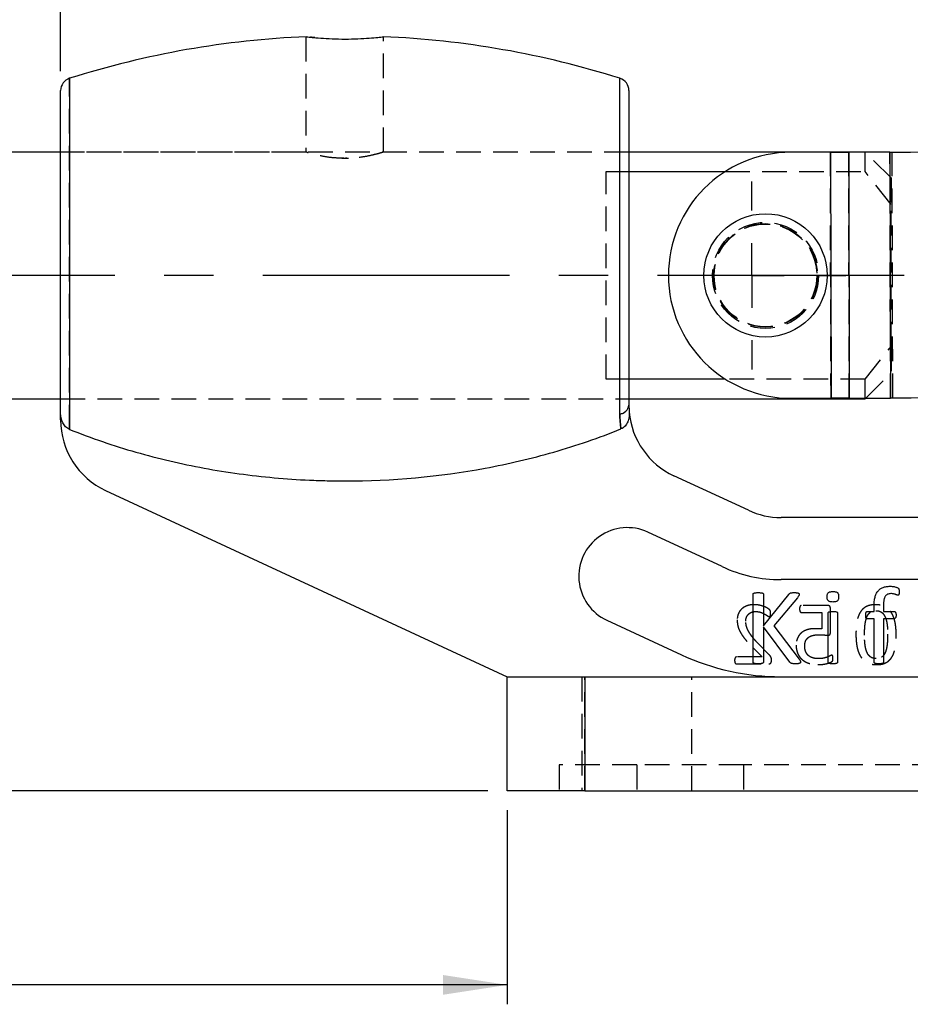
# Model space of a CAD drawing. Extents: x 56 to 617, y 36 to 436.
# Tile 14 of 31: x 180 to 249, y 305 to 381. Entities that reach past the tile are written whole.
import ezdxf

# ---------------------------------------------------------------- set-up
doc = ezdxf.new("R2010")
doc.units = 0
doc.header["$LTSCALE"] = 1.5
doc.linetypes.add('CENTERX2', pattern=[20.32, 12.7, -2.54, 2.54, -2.54])
doc.linetypes.add('HIDDEN', pattern=[1.905, 1.27, -0.635])
doc.layers.get('0').update_dxf_attribs({"linetype": 'CONTINUOUS'})
doc.layers.add('FORMATO', color=179, linetype='CONTINUOUS')
doc.styles.add('SLDTEXTSTYLE0', font='TXT', dxfattribs={"width": 0.75})
doc.dimstyles.new('SLDDIMSTYLE0', dxfattribs={"dimtxt": 5.25, "dimasz": 4.953, "dimexe": 0, "dimexo": 0.0625, "dimgap": 1.3125, "dimtad": 1, "dimdec": 0, "dimrnd": 1e-09, "dimzin": 12, "dimtxsty": 'SLDTEXTSTYLE0', "dimsah": 1, "dimcen": 0.09, "dimazin": 3, "dimtfac": 1, "dimtofl": 0, "dimtmove": 0, "dimatfit": 3, "dimtolj": 1, "dimtzin": 12})
doc.dimstyles.new('SLDDIMSTYLE1', dxfattribs={"dimtxt": 5.25, "dimasz": 4.953, "dimexe": 0, "dimexo": 0.0625, "dimgap": 1.3125, "dimtad": 1, "dimdec": 0, "dimrnd": 1e-09, "dimzin": 12, "dimtxsty": 'SLDTEXTSTYLE0', "dimsah": 1, "dimcen": 0.09, "dimazin": 3, "dimtfac": 1, "dimtdec": 0, "dimtofl": 0, "dimtmove": 0, "dimatfit": 3, "dimtolj": 1, "dimtzin": 12})

# ---------------------------------------------------------------- blocks, each defined once
blk = doc.blocks.new('_D')
at = {"layer": 'FORMATO'}
for p, q in [((119.127, 370.969), (119.127, 430.288)), ((486.709, 406.06), (486.709, 430.288)), ((486.709, 428.788), (119.127, 428.788))]:
    blk.add_line(p, q, dxfattribs=at)
for points in [[(119.127, 428.788), (124.08, 428.026), (124.08, 429.55)], [(486.709, 428.788), (481.756, 429.55), (481.756, 428.026)]]:
    blk.add_solid(points, dxfattribs=at)
at = {"layer": 'FORMATO', "insert": (291.126, 435.555), "char_height": 5.25, "attachment_point": 1, "style": 'SLDTEXTSTYLE0'}
blk.add_mtext('368', dxfattribs=at)
blk = doc.blocks.new('_D_1')
at = {"layer": 'FORMATO'}
for p, q in [((119.127, 350.919), (119.127, 304.644)), ((217.477, 319.644), (217.477, 304.644)), ((217.477, 306.144), (119.127, 306.144))]:
    blk.add_line(p, q, dxfattribs=at)
for points in [[(119.127, 306.144), (124.08, 305.382), (124.08, 306.906)], [(217.477, 306.144), (212.524, 306.906), (212.524, 305.382)]]:
    blk.add_solid(points, dxfattribs=at)
at = {"layer": 'FORMATO', "insert": (155.788, 312.911), "char_height": 5.25, "attachment_point": 1, "style": 'SLDTEXTSTYLE0'}
blk.add_mtext('98', dxfattribs=at)
blk = doc.blocks.new('_D_2')
at = {"layer": 'FORMATO'}
for p, q in [((115.627, 360.944), (74.183, 360.944)), ((75.683, 321.144), (75.683, 360.944)), ((215.977, 321.144), (74.183, 321.144))]:
    blk.add_line(p, q, dxfattribs=at)
for points in [[(75.683, 360.944), (74.921, 355.991), (76.445, 355.991)], [(75.683, 321.144), (76.445, 326.097), (74.921, 326.097)]]:
    blk.add_solid(points, dxfattribs=at)
at = {"layer": 'FORMATO', "insert": (68.916, 336.462), "char_height": 5.25, "attachment_point": 1, "rotation": 90, "style": 'SLDTEXTSTYLE0'}
blk.add_mtext('40', dxfattribs=at)
blk = doc.blocks.new('_D_3')
at = {"layer": 'FORMATO'}
for p, q in [((119.127, 370.969), (119.127, 392.414)), ((182.977, 376.715), (182.977, 392.414)), ((182.977, 390.914), (119.127, 390.914))]:
    blk.add_line(p, q, dxfattribs=at)
for points in [[(119.127, 390.914), (124.08, 390.152), (124.08, 391.676)], [(182.977, 390.914), (178.024, 391.676), (178.024, 390.152)]]:
    blk.add_solid(points, dxfattribs=at)
at = {"layer": 'FORMATO', "insert": (147.68, 397.681), "char_height": 5.25, "attachment_point": 1, "style": 'SLDTEXTSTYLE0'}
blk.add_mtext('64', dxfattribs=at)
blk = doc.blocks.new('SW_CENTERMARKSYMBOL_0')
at = {"layer": 'FORMATO', "color": 0}
for p, q in [((0, 5), (0, 7.2625)), ((0, 0), (0, 2.5)), ((-5, 0), (-7.2625, 0)), ((0, 0), (-2.5, 0)), ((0, 0), (0, -2.5)), ((0, 0), (2.5, 0)), ((5, 0), (7.2625, 0)), ((0, -5), (0, -7.2625))]:
    blk.add_line(p, q, dxfattribs=at)

msp = doc.modelspace()

# ---------------------------------------------------------------- linework, layer by layer
at = {"color": 7, "linetype": 'HIDDEN'}
for p, q in [((201.9271, 379.3768), (201.9271, 370.4583)), ((207.9271, 370.4607), (207.9271, 379.3775)), ((183.676, 349.0466), (183.676, 376.1684)), ((226.8771, 370.4687), (182.9771, 370.4687)), ((201.9607, 370.4687), (182.9771, 370.4687)), ((226.8771, 370.4687), (207.9012, 370.4687)), ((242.4875, 351.4569), (242.4379, 370.4568)), ((243.9017, 351.4606), (243.8521, 370.4605)), ((245.1267, 368.9564), (245.1267, 370.4638)), ((247.1267, 368.4687), (245.1316, 370.4639)), ((247.0889, 351.4689), (247.0393, 370.4688)), ((247.2605, 351.4693), (247.2109, 370.4693)), ((204.6936, 369.9964), (205.209, 369.9985)), ((225.1267, 368.9564), (226.8771, 368.9564)), ((225.1267, 352.931), (225.1267, 368.9564)), ((234.3149, 368.9564), (245.1267, 368.9564)), ((247.1267, 366.4303), (245.1267, 368.9564)), ((247.1267, 368.4687), (247.1267, 366.4303)), ((247.1267, 355.4571), (247.1267, 366.4303)), ((245.1267, 352.931), (247.1267, 355.4571)), ((247.1267, 355.4571), (247.1267, 353.4187)), ((226.8771, 352.931), (225.1267, 352.931)), ((245.1267, 352.931), (234.3313, 352.931)), ((245.1267, 351.4638), (245.1267, 352.931)), ((245.1719, 351.4639), (247.1267, 353.4187)), ((182.9771, 351.4187), (226.8771, 351.4187)), ((182.9771, 351.4187), (226.8771, 351.4187)), ((242.2288, 335.4437), (240.1939, 335.4437)), ((240.1846, 334.9143), (241.7801, 334.9143)), ((241.7801, 334.9143), (241.7801, 333.6321)), ((242.4418, 333.3726), (242.4418, 335.2162)), ((237.7462, 331.6055), (236.8538, 332.5154)), ((236.4361, 332.2073), (237.1609, 331.4731)), ((235.1767, 330.9437), (237.6883, 330.9437)), ((237.1609, 331.4731), (235.1808, 331.4731)), ((223.2271, 329.9437), (223.2271, 321.1437)), ((223.4771, 321.1437), (223.4771, 329.9437)), ((231.7271, 321.1437), (231.7271, 329.9437)), ((227.4771, 323.1437), (221.4771, 323.1437)), ((221.4771, 323.1437), (221.4771, 321.1437)), ((227.4771, 323.1437), (227.4771, 321.1437)), ((235.7271, 323.1437), (227.4771, 323.1437)), ((235.7271, 323.1437), (235.7271, 321.1437)), ((279.2271, 323.1437), (235.7271, 323.1437))]:
    msp.add_line(p, q, dxfattribs=at)
at = {"color": 8, "linetype": 'CONTINUOUS'}
for p, q in [((183.676, 376.1684), (183.676, 349.0466)), ((226.1782, 350.2401), (226.1782, 376.1684))]:
    msp.add_line(p, q, dxfattribs=at)
at = {"color": 7, "linetype": 'CONTINUOUS'}
for p, q in [((182.9771, 350.2941), (182.9771, 375.2148)), ((226.8771, 375.2148), (226.8771, 350.9105)), ((182.9771, 370.4687), (120.1267, 370.4687)), ((245.1267, 370.4687), (226.8771, 370.4687)), ((242.4379, 370.4568), (239.4019, 370.4489)), ((242.4379, 370.4568), (242.4875, 351.4569)), ((247.0393, 370.4688), (243.8521, 370.4605)), ((243.8521, 370.4605), (243.9017, 351.4606)), ((245.1316, 370.4639), (245.1267, 370.4687)), ((245.1267, 370.4638), (245.1267, 370.4687)), ((247.0393, 370.4688), (247.0889, 351.4689)), ((226.8771, 368.9564), (234.3149, 368.9564)), ((234.3313, 352.931), (226.8771, 352.931)), ((120.1267, 351.4187), (182.9771, 351.4187)), ((226.8771, 351.4187), (245.1267, 351.4187)), ((239.4515, 351.449), (242.4875, 351.4569)), ((243.9017, 351.4606), (247.0889, 351.4689)), ((245.1267, 351.4187), (245.1719, 351.4639)), ((245.1267, 351.4187), (245.1267, 351.4638)), ((182.9771, 349.775), (182.9771, 350.2941)), ((236.103, 342.8006), (230.3528, 345.4674)), ((186.4527, 344.3318), (217.4771, 329.9437)), ((282.8335, 342.2437), (238.6274, 342.2437)), ((234.0836, 338.4461), (228.3333, 341.1129)), ((282.8335, 337.4437), (238.6274, 337.4437)), ((236.4621, 331.0789), (236.4621, 336.3085)), ((237.2709, 336.3085), (237.2709, 333.8871)), ((237.2709, 333.8871), (239.2247, 336.3085)), ((239.8946, 336.0482), (238.0646, 333.8871)), ((245.8121, 334.9878), (245.8121, 335.3897)), ((246.54, 335.42), (246.54, 334.9878)), ((242.2695, 331.0739), (242.2695, 334.8577)), ((242.9974, 334.8577), (242.9974, 331.0739)), ((245.2952, 334.9878), (245.8121, 334.9878)), ((246.54, 334.9878), (247.3741, 334.9878)), ((225.1778, 334.309), (230.9281, 331.6422)), ((238.0646, 333.8871), (240.0348, 331.3014)), ((245.8121, 334.4217), (245.2952, 334.4217)), ((245.8121, 331.0752), (245.8121, 334.4217)), ((247.3741, 334.4217), (246.54, 334.4217)), ((246.54, 334.4217), (246.54, 331.0752)), ((239.3018, 331.0789), (237.2709, 333.8037)), ((237.2709, 333.8037), (237.2709, 331.0789)), ((217.4771, 321.1437), (217.4771, 329.9437)), ((217.4771, 329.9437), (223.4771, 329.9437)), ((223.4771, 329.9437), (223.4771, 321.1437)), ((223.4771, 329.9437), (291.4771, 329.9437)), ((223.4771, 321.1437), (217.4771, 321.1437)), ((223.4771, 321.1437), (291.4771, 321.1437))]:
    msp.add_line(p, q, dxfattribs=at)
at = {"color": 7, "linetype": 'CONTINUOUS', "flags": 128}
for points in [[(242.4379, 370.4568), (242.634, 370.4573), (242.8281, 370.4578), (243.0185, 370.4583), (243.2033, 370.4588), (243.3807, 370.4593), (243.5491, 370.4597), (243.7067, 370.4601), (243.8521, 370.4605)], [(247.0393, 370.4688), (247.5301, 370.4701), (248.0622, 370.4715), (248.6303, 370.473), (249.2292, 370.4745), (249.8529, 370.4762), (250.4954, 370.4779), (251.1507, 370.4796), (251.8123, 370.4813)], [(243.9017, 351.4606), (243.7563, 351.4602), (243.5986, 351.4598), (243.4303, 351.4594), (243.2529, 351.4589), (243.0681, 351.4584), (242.8777, 351.4579), (242.6835, 351.4574), (242.4875, 351.4569)], [(251.8618, 351.4814), (251.2002, 351.4796), (250.545, 351.4779), (249.9024, 351.4762), (249.2787, 351.4746), (248.6799, 351.4731), (248.1118, 351.4716), (247.5797, 351.4702), (247.0889, 351.4689)]]:
    msp.add_lwpolyline(points, dxfattribs=at)
at = {"color": 7, "linetype": 'CONTINUOUS'}
msp.add_circle((237.4267, 360.9437), 4.7625, dxfattribs=at)
at = {"color": 7, "linetype": 'HIDDEN'}
for radius in [4.1, 4, 3.9687]:
    msp.add_circle((237.4267, 360.9437), radius, dxfattribs=at)
at = {"color": 7, "linetype": 'CONTINUOUS'}
for centre, radius, start, end in [((204.9271, 308.8648), 70.5789, 92.413722, 107.523498), ((204.9271, 308.8648), 70.5789, 72.476502, 87.581307), ((183.9771, 375.2148), 1, 107.523498, 180), ((225.8771, 375.2148), 1, 0, 72.476502), ((239.4267, 360.9489), 9.5, 90.149521, 270.149521), ((226.101, 351.0201), 0.7838, 275.653463, 351.963233), ((232.8771, 350.9105), 6, 184.960616, 245.119633), ((188.9771, 349.775), 6, 180, 245.119633), ((238.6274, 348.2437), 6, 245.119633, 270), ((226.7556, 337.7109), 3.75, 65.119633, 245.119633), ((238.6274, 348.2437), 10.8, 245.119633, 270), ((238.6274, 348.2437), 18.3, 245.119633, 270)]:
    msp.add_arc(centre, radius, start, end, dxfattribs=at)
at = {"color": 7, "linetype": 'HIDDEN'}
msp.add_arc((226.101, 351.0201), 0.7838, 275.653463, 351.963233, dxfattribs=at)
at = {"color": 7, "linetype": 'CONTINUOUS'}
for points, knots in [([(201.9541, 379.3767), (201.9456, 379.3777), (201.8946, 379.3838), (202.1314, 379.3552), (202.658, 379.2997), (203.4696, 379.2362), (204.4395, 379.1967), (205.4649, 379.1979), (206.4241, 379.2387), (207.2258, 379.3025), (207.74, 379.3572), (207.9665, 379.3846), (207.9129, 379.3783), (207.9062, 379.3775)], [0, 0, 0, 0, 0.0213187, 0.12783377, 0.23450097, 0.34185056, 0.44936204, 0.55624731, 0.66269723, 0.76958075, 0.87708901, 0.984443, 1, 1, 1, 1]), ([(183.676, 349.0466), (183.4393, 349.1423), (183.2584, 349.3391), (183.0296, 349.788), (182.9771, 350.0404), (182.9771, 350.2941)], [0, 0, 0, 0, 0.5, 0.5, 1, 1, 1, 1]), ([(226.8996, 350.3917), (226.9108, 350.2618), (226.9084, 350.1327), (226.8732, 349.8763), (226.8399, 349.7491), (226.7383, 349.5117), (226.6688, 349.3989), (226.4929, 349.2089), (226.3857, 349.1308), (226.264, 349.0814)], [0, 0, 0, 0, 0.25, 0.25, 0.5, 0.5, 0.75, 0.75, 1, 1, 1, 1]), ([(183.676, 349.0466), (185.3553, 348.3681), (187.0636, 347.7875), (190.5305, 346.796), (192.2892, 346.3855), (195.8547, 345.7272), (197.6658, 345.4795), (200.3837, 345.2331), (201.2911, 345.1717), (202.6542, 345.1102), (203.109, 345.0948), (203.7916, 345.0794), (204.0192, 345.0756), (204.4747, 345.0705), (204.7013, 345.0692), (208.5966, 345.0694), (212.2103, 345.3975), (217.5519, 346.3828), (219.3192, 346.7941), (222.8248, 347.7978), (224.5677, 348.3922), (226.264, 349.0814)], [0, 0, 0, 0, 0.125, 0.125, 0.25, 0.25, 0.375, 0.375, 0.4375, 0.4375, 0.46875, 0.46875, 0.484375, 0.484375, 0.5, 0.5, 0.75, 0.75, 0.875, 0.875, 1, 1, 1, 1]), ([(245.8121, 335.3897), (245.8131, 335.455), (245.815, 335.5812), (245.8291, 335.7635), (245.8509, 335.9317), (245.8836, 336.0856), (245.9265, 336.2258), (245.9795, 336.3523), (246.0413, 336.4668), (246.1154, 336.5667), (246.1979, 336.6557), (246.2922, 336.7301), (246.3959, 336.7928), (246.5093, 336.8434), (246.6331, 336.8827), (246.7674, 336.9099), (246.912, 336.9266), (247.0118, 336.9282), (247.0633, 336.929)], [0, 0, 0, 0, 0.0857008, 0.165525, 0.2397075, 0.3081136, 0.3717514, 0.4317009, 0.4878562, 0.542026, 0.5944212, 0.6467318, 0.699057, 0.7529895, 0.8092751, 0.8691125, 0.9325314, 1, 1, 1, 1]), ([(247.0633, 336.929), (247.1131, 336.9282), (247.2115, 336.9265), (247.3513, 336.903), (247.4733, 336.8781), (247.5682, 336.8474), (247.6344, 336.8195), (247.6777, 336.7911), (247.7045, 336.7592), (247.7248, 336.7234), (247.7402, 336.6794), (247.7478, 336.6268), (247.7531, 336.5647), (247.7532, 336.52), (247.7533, 336.4955)], [0, 0, 0, 0, 0.1572104, 0.3106333, 0.4469262, 0.5504783, 0.6249484, 0.6736927, 0.7123862, 0.7553128, 0.8033062, 0.8586708, 0.9227849, 1, 1, 1, 1]), ([(236.4621, 336.3085), (236.4632, 336.3192), (236.4652, 336.3402), (236.4799, 336.3705), (236.5088, 336.3938), (236.5513, 336.4095), (236.6069, 336.4228), (236.6788, 336.4337), (236.7669, 336.4431), (236.8315, 336.4435), (236.8665, 336.4437)], [0, 0, 0, 0, 0.069055, 0.1361429, 0.2115821, 0.3032686, 0.4269725, 0.5816731, 0.773551, 1, 1, 1, 1]), ([(236.8665, 336.4437), (236.9024, 336.4436), (236.9675, 336.4433), (237.0559, 336.4335), (237.1271, 336.4232), (237.1823, 336.4088), (237.2252, 336.3946), (237.2531, 336.37), (237.2678, 336.3402), (237.2699, 336.3192), (237.2709, 336.3085)], [0, 0, 0, 0, 0.231771, 0.4208279, 0.5754408, 0.6964318, 0.7905861, 0.8639343, 0.9309841, 1, 1, 1, 1]), ([(239.2247, 336.3085), (239.2336, 336.3207), (239.2506, 336.3443), (239.284, 336.3731), (239.3228, 336.3964), (239.3696, 336.4137), (239.4246, 336.4279), (239.4917, 336.4358), (239.5738, 336.4426), (239.6346, 336.4433), (239.6683, 336.4437)], [0, 0, 0, 0, 0.0930697, 0.1801088, 0.2715495, 0.3725057, 0.488512, 0.6230583, 0.7908421, 1, 1, 1, 1]), ([(239.6683, 336.4437), (239.7021, 336.4436), (239.7622, 336.4435), (239.8426, 336.4335), (239.9056, 336.4234), (239.9536, 336.4082), (239.9897, 336.3904), (240.0119, 336.3654), (240.0238, 336.3377), (240.0253, 336.3183), (240.026, 336.3085)], [0, 0, 0, 0, 0.2409317, 0.4287813, 0.5787737, 0.695882, 0.7888733, 0.8613807, 0.9301672, 1, 1, 1, 1]), ([(240.026, 336.3085), (240.0249, 336.2902), (240.0225, 336.2519), (239.9972, 336.1929), (239.9542, 336.1245), (239.9166, 336.0764), (239.8946, 336.0482)], [0, 0, 0, 0, 0.1841002, 0.3847019, 0.6385165, 1, 1, 1, 1]), ([(242.1886, 336.1164), (242.1897, 336.1527), (242.1917, 336.2195), (242.2087, 336.3112), (242.2379, 336.3851), (242.2827, 336.4423), (242.3456, 336.4815), (242.4259, 336.5064), (242.5249, 336.5229), (242.5975, 336.524), (242.6372, 336.5246)], [0, 0, 0, 0, 0.1523232, 0.2802837, 0.3896417, 0.4827042, 0.5798111, 0.6955582, 0.8336375, 1, 1, 1, 1]), ([(242.6372, 336.5246), (242.6765, 336.524), (242.7482, 336.5229), (242.8462, 336.5065), (242.9247, 336.4813), (242.9868, 336.4437), (243.0297, 336.3876), (243.0602, 336.3163), (243.0745, 336.2256), (243.077, 336.1598), (243.0783, 336.124)], [0, 0, 0, 0, 0.1674764, 0.3061983, 0.4222684, 0.5185864, 0.6107483, 0.7187127, 0.8468072, 1, 1, 1, 1]), ([(247.1163, 336.3628), (247.0672, 336.361), (246.9748, 336.3576), (246.8469, 336.3164), (246.7421, 336.2449), (246.675, 336.1621), (246.6343, 336.0826), (246.6078, 336.0133), (246.5852, 335.9365), (246.5676, 335.8511), (246.5553, 335.7569), (246.5471, 335.6531), (246.54, 335.5398), (246.54, 335.4609), (246.54, 335.42)], [0, 0, 0, 0, 0.1162007, 0.2181414, 0.313645, 0.4129376, 0.4669511, 0.5247765, 0.5882514, 0.6565636, 0.731089, 0.813225, 0.9031861, 1, 1, 1, 1]), ([(247.6547, 336.239), (247.6437, 336.2403), (247.618, 336.2433), (247.577, 336.2588), (247.5281, 336.28), (247.4683, 336.3008), (247.3986, 336.3247), (247.3163, 336.3443), (247.221, 336.3608), (247.1527, 336.3621), (247.1163, 336.3628)], [0, 0, 0, 0, 0.0597748, 0.1388168, 0.2346044, 0.3481738, 0.4796729, 0.6317812, 0.8043711, 1, 1, 1, 1]), ([(247.7533, 336.4955), (247.7528, 336.4719), (247.7519, 336.4292), (247.746, 336.3721), (247.7365, 336.3271), (247.7273, 336.2926), (247.7161, 336.2657), (247.6994, 336.2482), (247.6777, 336.2401), (247.6628, 336.2394), (247.6547, 336.239)], [0, 0, 0, 0, 0.233662, 0.4224612, 0.5672106, 0.6886393, 0.7763059, 0.8529682, 0.9203346, 1, 1, 1, 1]), ([(242.6296, 335.7158), (242.5904, 335.7163), (242.5186, 335.7173), (242.421, 335.7344), (242.3419, 335.7576), (242.2797, 335.7956), (242.2373, 335.8524), (242.2086, 335.9246), (242.1917, 336.0145), (242.1897, 336.0805), (242.1886, 336.1164)], [0, 0, 0, 0, 0.1673973, 0.3060538, 0.4214962, 0.5177687, 0.6112981, 0.718505, 0.8468795, 1, 1, 1, 1]), ([(243.0783, 336.124), (243.0772, 336.0877), (243.0752, 336.0209), (243.0582, 335.9291), (243.029, 335.8552), (242.9842, 335.7981), (242.9213, 335.7589), (242.841, 335.734), (242.7419, 335.7175), (242.6693, 335.7164), (242.6296, 335.7158)], [0, 0, 0, 0, 0.1523232, 0.2802837, 0.3896417, 0.4827042, 0.5798111, 0.6955582, 0.8336375, 1, 1, 1, 1]), ([(242.2695, 334.8577), (242.2702, 334.867), (242.2718, 334.886), (242.2835, 334.9137), (242.3073, 334.9383), (242.3447, 334.9563), (242.3945, 334.9712), (242.4592, 334.9803), (242.5394, 334.9865), (242.5984, 334.9874), (242.6309, 334.9878)], [0, 0, 0, 0, 0.06662967, 0.13519104, 0.20948859, 0.30480986, 0.42725776, 0.57920865, 0.76885665, 1, 1, 1, 1]), ([(242.6309, 334.9878), (242.6646, 334.9874), (242.725, 334.9866), (242.8064, 334.9802), (242.8704, 334.9717), (242.9191, 334.9558), (242.956, 334.938), (242.9803, 334.9135), (242.9956, 334.8866), (242.9968, 334.8671), (242.9974, 334.8577)], [0, 0, 0, 0, 0.2382497, 0.4264025, 0.5771554, 0.6929601, 0.7875298, 0.8633167, 0.9338956, 1, 1, 1, 1]), ([(245.165, 334.7022), (245.1658, 334.7262), (245.1672, 334.7705), (245.1703, 334.8318), (245.1827, 334.8815), (245.1957, 334.9222), (245.2141, 334.9529), (245.2375, 334.974), (245.2651, 334.9858), (245.285, 334.9872), (245.2952, 334.9878)], [0, 0, 0, 0, 0.2065532, 0.3809883, 0.5259392, 0.6450644, 0.7475602, 0.8296655, 0.9124073, 1, 1, 1, 1]), ([(245.2952, 334.4217), (245.285, 334.4222), (245.2648, 334.4234), (245.2373, 334.4369), (245.2149, 334.4589), (245.1953, 334.4887), (245.1826, 334.5288), (245.1724, 334.5779), (245.1666, 334.6368), (245.1656, 334.6795), (245.165, 334.7022)], [0, 0, 0, 0, 0.0891581, 0.1748978, 0.2609538, 0.3621744, 0.4834286, 0.6265761, 0.8008068, 1, 1, 1, 1]), ([(247.3741, 334.9878), (247.3844, 334.9872), (247.4039, 334.9861), (247.4309, 334.9737), (247.4541, 334.9527), (247.4735, 334.9221), (247.4898, 334.8819), (247.5023, 334.8318), (247.5095, 334.7707), (247.5102, 334.7263), (247.5106, 334.7022)], [0, 0, 0, 0, 0.087342, 0.1665407, 0.2484111, 0.3525726, 0.473963, 0.6193538, 0.7940379, 1, 1, 1, 1]), ([(247.5106, 334.7022), (247.51, 334.6795), (247.5088, 334.6368), (247.5041, 334.5776), (247.4907, 334.5284), (247.4715, 334.48), (247.4356, 334.4323), (247.3938, 334.4251), (247.3741, 334.4217)], [0, 0, 0, 0, 0.19878869, 0.37266557, 0.51721749, 0.64088041, 0.83121794, 1, 1, 1, 1]), ([(236.8665, 330.9437), (236.8316, 330.9442), (236.767, 330.9451), (236.6785, 330.9513), (236.6073, 330.9658), (236.5508, 330.9759), (236.5087, 330.9937), (236.4798, 331.0183), (236.4658, 331.0487), (236.4633, 331.0692), (236.4621, 331.0789)], [0, 0, 0, 0, 0.226555, 0.4182704, 0.5734997, 0.6966282, 0.789447, 0.8667252, 0.9362958, 1, 1, 1, 1]), ([(237.2709, 331.0789), (237.2697, 331.0691), (237.2672, 331.0486), (237.2532, 331.0188), (237.2254, 330.9929), (237.1828, 330.9766), (237.1267, 330.9654), (237.0562, 330.9515), (236.9673, 330.9449), (236.9023, 330.9442), (236.8665, 330.9437)], [0, 0, 0, 0, 0.0636678, 0.1331989, 0.2084329, 0.303691, 0.4240913, 0.5792322, 0.7681212, 1, 1, 1, 1]), ([(239.7619, 330.9437), (239.7168, 330.9446), (239.6353, 330.9462), (239.526, 330.9534), (239.4413, 330.9691), (239.3783, 330.9975), (239.3355, 331.037), (239.3129, 331.0652), (239.3018, 331.0789)], [0, 0, 0, 0, 0.2698939, 0.4874499, 0.6550981, 0.7836639, 0.8944326, 1, 1, 1, 1]), ([(240.1372, 331.0865), (240.1365, 331.0759), (240.135, 331.0548), (240.1232, 331.0245), (240.1002, 330.9965), (240.0608, 330.9795), (240.01, 330.9642), (239.9439, 330.9519), (239.8593, 330.9447), (239.7968, 330.9441), (239.7619, 330.9437)], [0, 0, 0, 0, 0.07177007, 0.14216862, 0.21698701, 0.31005008, 0.42635708, 0.57729132, 0.76335197, 1, 1, 1, 1]), ([(240.0348, 331.3014), (240.0458, 331.2845), (240.0653, 331.2543), (240.0922, 331.2135), (240.1089, 331.1798), (240.1243, 331.149), (240.134, 331.1187), (240.1362, 331.0963), (240.1372, 331.0865)], [0, 0, 0, 0, 0.2505113, 0.4486623, 0.608365, 0.7187607, 0.8782042, 1, 1, 1, 1]), ([(242.6309, 330.9437), (242.5985, 330.9445), (242.5395, 330.9459), (242.4589, 330.9488), (242.395, 330.9613), (242.3444, 330.9736), (242.3079, 330.9922), (242.2831, 331.0153), (242.2716, 331.0439), (242.2702, 331.0637), (242.2695, 331.0739)], [0, 0, 0, 0, 0.230397, 0.4192195, 0.5711811, 0.6923877, 0.7874011, 0.8593135, 0.9276535, 1, 1, 1, 1]), ([(242.9974, 331.0739), (242.9969, 331.0636), (242.9959, 331.0432), (242.9807, 331.0155), (242.9555, 330.9925), (242.9194, 330.974), (242.8699, 330.9608), (242.8067, 330.9489), (242.7249, 330.9458), (242.6646, 330.9445), (242.6309, 330.9437)], [0, 0, 0, 0, 0.0717766, 0.1421281, 0.2156024, 0.3098675, 0.4244183, 0.5751828, 0.762518, 1, 1, 1, 1]), ([(246.1761, 330.9437), (246.1441, 330.9445), (246.0855, 330.9459), (246.0057, 330.9486), (245.9423, 330.9616), (245.8919, 330.9733), (245.8555, 330.9931), (245.8284, 331.0147), (245.8153, 331.0441), (245.8132, 331.0645), (245.8121, 331.0752)], [0, 0, 0, 0, 0.2267197, 0.4149717, 0.5635401, 0.6843804, 0.7791068, 0.8551363, 0.9244987, 1, 1, 1, 1]), ([(246.54, 331.0752), (246.5396, 331.0644), (246.5387, 331.0437), (246.5234, 331.015), (246.4968, 330.993), (246.4602, 330.9734), (246.4094, 330.9614), (246.346, 330.9489), (246.2662, 330.9459), (246.2081, 330.9445), (246.1761, 330.9437)], [0, 0, 0, 0, 0.075022, 0.1456558, 0.2216186, 0.3162619, 0.4369963, 0.5883657, 0.7734791, 1, 1, 1, 1])]:
    msp.add_open_spline(points, degree=3, knots=knots, dxfattribs=at)
at = {"color": 7, "linetype": 'HIDDEN'}
for points, knots in [([(202.6031, 379.3086), (202.5537, 379.3129), (202.3979, 379.3267), (202.321, 379.3359), (202.2684, 379.3421)], [0, 0, 0, 0, 0.3167627, 1, 1, 1, 1]), ([(204.9271, 369.9839), (204.5994, 369.9946), (203.9443, 370.0161), (203.0635, 370.1648), (202.3824, 370.3294), (201.9737, 370.4539), (201.9645, 370.457), (201.9607, 370.4582)], [0, 0, 0, 0, 0.2074979, 0.4147388, 0.6285594, 0.8472, 1, 1, 1, 1]), ([(207.9012, 370.4607), (207.8917, 370.4576), (207.8704, 370.4506), (207.4654, 370.3283), (206.7931, 370.1649), (205.9065, 370.015), (205.2443, 369.994), (204.9271, 369.9839)], [0, 0, 0, 0, 0.1648472, 0.369223, 0.5806542, 0.7991414, 1, 1, 1, 1]), ([(236.5695, 335.5099), (236.5157, 335.5086), (236.4109, 335.506), (236.2589, 335.49), (236.1173, 335.4609), (235.9864, 335.4208), (235.8668, 335.3697), (235.7563, 335.3122), (235.6585, 335.2432), (235.5693, 335.1677), (235.4925, 335.0835), (235.4234, 334.9943), (235.3686, 334.8962), (235.3216, 334.7938), (235.2851, 334.686), (235.2611, 334.5739), (235.2446, 334.4588), (235.2428, 334.3808), (235.2418, 334.3415)], [0, 0, 0, 0, 0.080922, 0.157569, 0.2295428, 0.2979116, 0.3631843, 0.4248676, 0.4848281, 0.5429061, 0.6001265, 0.6560048, 0.712197, 0.768566, 0.825445, 0.8827921, 0.9408516, 1, 1, 1, 1]), ([(237.8227, 334.8574), (237.8224, 334.8743), (237.8218, 334.9053), (237.8206, 334.9486), (237.8151, 334.9852), (237.8082, 335.0173), (237.7972, 335.0453), (237.7846, 335.0742), (237.7601, 335.1033), (237.732, 335.1306), (237.6999, 335.156), (237.6663, 335.1795), (237.6264, 335.2079), (237.5578, 335.2493), (237.456, 335.3058), (237.312, 335.3659), (237.1477, 335.4221), (236.9666, 335.4697), (236.7724, 335.505), (236.6379, 335.5082), (236.5695, 335.5099)], [0, 0, 0, 0, 0.0328592, 0.0603806, 0.0840848, 0.1047388, 0.1240428, 0.1426351, 0.1655683, 0.1973354, 0.2188005, 0.2452219, 0.2770245, 0.3140516, 0.4010561, 0.503177, 0.6172452, 0.7385608, 0.8670804, 1, 1, 1, 1]), ([(240.1939, 335.4437), (240.1844, 335.443), (240.1653, 335.4414), (240.1388, 335.4272), (240.1133, 335.4083), (240.0943, 335.3785), (240.0763, 335.3427), (240.0682, 335.2964), (240.0599, 335.2424), (240.0596, 335.2032), (240.0595, 335.1821)], [0, 0, 0, 0, 0.0866906, 0.1747666, 0.2719884, 0.3768478, 0.4961948, 0.6395069, 0.8061538, 1, 1, 1, 1]), ([(242.4418, 335.2162), (242.4413, 335.2342), (242.4404, 335.2684), (242.4308, 335.3161), (242.4123, 335.3559), (242.3885, 335.3887), (242.3573, 335.4146), (242.3194, 335.4318), (242.2759, 335.4425), (242.2451, 335.4433), (242.2288, 335.4437)], [0, 0, 0, 0, 0.15087355, 0.28722918, 0.40517443, 0.5169846, 0.62602141, 0.74134093, 0.86358285, 1, 1, 1, 1]), ([(245.9256, 335.5099), (245.8572, 335.5083), (245.7254, 335.5054), (245.5363, 335.4759), (245.3638, 335.4288), (245.2076, 335.3624), (245.0681, 335.2763), (244.9416, 335.1743), (244.8322, 335.0519), (244.7362, 334.9128), (244.6546, 334.7562), (244.5858, 334.5828), (244.5286, 334.3926), (244.4867, 334.1854), (244.4538, 333.9623), (244.4301, 333.7236), (244.4172, 333.4689), (244.415, 333.294), (244.4139, 333.2041)], [0, 0, 0, 0, 0.0650011, 0.1253901, 0.1815653, 0.2347468, 0.2862672, 0.3370772, 0.3888528, 0.4418884, 0.4974863, 0.5564972, 0.6191639, 0.6861844, 0.7574703, 0.8336013, 0.9143894, 1, 1, 1, 1]), ([(247.5242, 333.1834), (247.5232, 333.2675), (247.5214, 333.4321), (247.5056, 333.6736), (247.4798, 333.9045), (247.4447, 334.1244), (247.3962, 334.3314), (247.3359, 334.5245), (247.2612, 334.702), (247.1744, 334.8647), (247.0736, 335.0119), (246.9551, 335.1396), (246.824, 335.2519), (246.677, 335.3456), (246.5133, 335.4203), (246.3324, 335.4718), (246.1346, 335.505), (245.9971, 335.5082), (245.9256, 335.5099)], [0, 0, 0, 0, 0.0786276, 0.1538502, 0.2261456, 0.2956895, 0.3618802, 0.4247476, 0.4845241, 0.5416067, 0.5969283, 0.6507405, 0.7039972, 0.7578893, 0.8131095, 0.8715266, 0.9332317, 1, 1, 1, 1]), ([(235.9036, 334.2443), (235.9058, 334.2928), (235.9101, 334.389), (235.9506, 334.5271), (236.0102, 334.6548), (236.0826, 334.7465), (236.1505, 334.8102), (236.207, 334.8536), (236.2702, 334.8913), (236.3392, 334.923), (236.4139, 334.949), (236.4942, 334.9679), (236.5799, 334.9776), (236.6387, 334.9795), (236.6687, 334.9805)], [0, 0, 0, 0, 0.1218149, 0.2414949, 0.3589788, 0.4744756, 0.5327407, 0.5927343, 0.6533945, 0.7173947, 0.7834691, 0.8520222, 0.9244976, 1, 1, 1, 1]), ([(236.6687, 334.9805), (236.7043, 334.9796), (236.7738, 334.978), (236.8755, 334.9665), (236.972, 334.9475), (237.0889, 334.9097), (237.2216, 334.8568), (237.3629, 334.7864), (237.4831, 334.7166), (237.5674, 334.6583), (237.6255, 334.6198), (237.6606, 334.5994), (237.6909, 334.5869), (237.7099, 334.5845), (237.7183, 334.5834)], [0, 0, 0, 0, 0.0934864, 0.1829258, 0.2690145, 0.3516318, 0.5059015, 0.6446176, 0.766568, 0.8712099, 0.9144782, 0.9498028, 0.9779329, 1, 1, 1, 1]), ([(237.7183, 334.5834), (237.7263, 334.5844), (237.7423, 334.5863), (237.7652, 334.5968), (237.7836, 334.6175), (237.7977, 334.6464), (237.8088, 334.6845), (237.8166, 334.7327), (237.8215, 334.7915), (237.8223, 334.8343), (237.8227, 334.8574)], [0, 0, 0, 0, 0.07522, 0.1501634, 0.2299381, 0.3279335, 0.4492221, 0.599662, 0.7840252, 1, 1, 1, 1]), ([(240.0595, 335.1821), (240.0598, 335.1621), (240.0605, 335.1244), (240.0665, 335.0714), (240.0768, 335.0252), (240.0906, 334.9858), (240.109, 334.9546), (240.1303, 334.9311), (240.1561, 334.9164), (240.1751, 334.915), (240.1846, 334.9143)], [0, 0, 0, 0, 0.1850706, 0.34883, 0.4927232, 0.6218669, 0.7334355, 0.8259158, 0.9129579, 1, 1, 1, 1]), ([(245.0756, 333.1617), (245.0756, 333.2172), (245.0756, 333.3254), (245.0816, 333.4833), (245.0881, 333.6326), (245.0989, 333.7732), (245.1108, 333.9057), (245.1262, 334.0299), (245.145, 334.1456), (245.1654, 334.2537), (245.1893, 334.3544), (245.2158, 334.4481), (245.2456, 334.5346), (245.2798, 334.6133), (245.3172, 334.6851), (245.3574, 334.7508), (245.4017, 334.8097), (245.4498, 334.8617), (245.5003, 334.9081), (245.5558, 334.946), (245.6139, 334.9789), (245.6984, 335.0117), (245.8142, 335.0408), (245.9106, 335.0447), (245.9608, 335.0467)], [0, 0, 0, 0, 0.0712955, 0.1390833, 0.2029248, 0.263311, 0.3202406, 0.3737926, 0.424025, 0.4709222, 0.5150668, 0.556976, 0.595909, 0.6325991, 0.6670624, 0.699873, 0.7314905, 0.7615763, 0.7907386, 0.8193614, 0.8477054, 0.8763214, 0.9356065, 1, 1, 1, 1]), ([(245.9608, 335.0467), (246.0053, 335.0449), (246.0909, 335.0414), (246.2131, 335.0155), (246.3224, 334.9711), (246.4175, 334.9073), (246.5016, 334.8297), (246.5735, 334.7372), (246.6385, 334.6332), (246.6925, 334.5154), (246.7389, 334.3867), (246.7754, 334.2462), (246.807, 334.0963), (246.8275, 333.9358), (246.8426, 333.7674), (246.8538, 333.5923), (246.8616, 333.4109), (246.8621, 333.2882), (246.8624, 333.2258)], [0, 0, 0, 0, 0.0587608, 0.1126821, 0.1638204, 0.2133506, 0.2628704, 0.3139663, 0.3674319, 0.4241471, 0.4845163, 0.5475658, 0.6152951, 0.6863715, 0.7607525, 0.838163, 0.9177476, 1, 1, 1, 1]), ([(235.2418, 334.3415), (235.2435, 334.27), (235.2469, 334.1269), (235.2726, 333.948), (235.3049, 333.8033), (235.3407, 333.6899), (235.3871, 333.5723), (235.4463, 333.4507), (235.5153, 333.3225), (235.6005, 333.1893), (235.6971, 333.0475), (235.8101, 332.8989), (235.9392, 332.741), (236.0864, 332.572), (236.2541, 332.3928), (236.3738, 332.2708), (236.4361, 332.2073)], [0, 0, 0, 0, 0.0850794, 0.170502, 0.2147294, 0.2616143, 0.3119404, 0.3652029, 0.4227166, 0.4852637, 0.5534878, 0.627072, 0.7076212, 0.7963891, 0.8940105, 1, 1, 1, 1]), ([(236.8538, 332.5154), (236.8042, 332.5667), (236.7088, 332.6653), (236.5776, 332.813), (236.4602, 332.9506), (236.3591, 333.0822), (236.2711, 333.2068), (236.193, 333.3248), (236.1256, 333.4371), (236.0692, 333.5445), (236.0225, 333.6467), (235.9852, 333.7442), (235.9558, 333.8363), (235.9288, 333.9505), (235.9094, 334.0861), (235.9055, 334.1929), (235.9036, 334.2443)], [0, 0, 0, 0, 0.1058602, 0.2031724, 0.2927093, 0.3739339, 0.4490502, 0.5187542, 0.5835803, 0.6429856, 0.6985344, 0.7499511, 0.7976096, 0.8417167, 0.9237803, 1, 1, 1, 1]), ([(241.2651, 333.657), (241.2058, 333.6556), (241.0907, 333.6531), (240.9239, 333.6371), (240.769, 333.6081), (240.6256, 333.568), (240.4942, 333.5168), (240.3726, 333.4586), (240.2641, 333.3875), (240.1658, 333.3085), (240.0786, 333.2207), (240.0035, 333.1231), (239.9389, 333.0172), (239.8866, 332.9021), (239.8449, 332.7799), (239.8165, 332.6509), (239.7983, 332.5156), (239.796, 332.4231), (239.7948, 332.3758)], [0, 0, 0, 0, 0.0804659, 0.1561107, 0.2269935, 0.2940412, 0.3576851, 0.4181137, 0.4766011, 0.5331174, 0.58899, 0.6439792, 0.6997871, 0.7568998, 0.8151532, 0.8745878, 0.9358856, 1, 1, 1, 1]), ([(240.4565, 332.3127), (240.4573, 332.3479), (240.4589, 332.4168), (240.4708, 332.5167), (240.4931, 332.6101), (240.5227, 332.6969), (240.5611, 332.778), (240.6098, 332.8512), (240.6677, 332.9173), (240.7342, 332.9767), (240.8102, 333.0283), (240.8953, 333.0731), (240.9893, 333.1115), (241.0939, 333.1409), (241.2076, 333.1644), (241.3319, 333.1821), (241.4666, 333.1923), (241.5601, 333.1932), (241.6084, 333.1937)], [0, 0, 0, 0, 0.0635378, 0.1243748, 0.1812933, 0.2366066, 0.2897807, 0.3427797, 0.3948345, 0.4481795, 0.5032541, 0.5603358, 0.6214809, 0.6862895, 0.7562387, 0.8310612, 0.9128382, 1, 1, 1, 1]), ([(241.7801, 333.6321), (241.7412, 333.6376), (241.663, 333.6487), (241.5405, 333.6532), (241.4078, 333.6565), (241.3148, 333.6568), (241.2651, 333.657)], [0, 0, 0, 0, 0.228157, 0.4589039, 0.7114503, 1, 1, 1, 1]), ([(241.6084, 333.1937), (241.6425, 333.1936), (241.7084, 333.1935), (241.8035, 333.1889), (241.8916, 333.1835), (241.9968, 333.1702), (242.1188, 333.1554), (242.2146, 333.1533), (242.2609, 333.1524)], [0, 0, 0, 0, 0.15648054, 0.30202676, 0.43670617, 0.56080553, 0.78806147, 1, 1, 1, 1]), ([(242.2609, 333.1524), (242.2761, 333.1529), (242.3043, 333.154), (242.3433, 333.1621), (242.3756, 333.1756), (242.4024, 333.1957), (242.4204, 333.2269), (242.4335, 333.2662), (242.4399, 333.3162), (242.4411, 333.3526), (242.4418, 333.3726)], [0, 0, 0, 0, 0.1365699, 0.2537943, 0.3550417, 0.4498323, 0.548635, 0.673004, 0.820153, 1, 1, 1, 1]), ([(244.4139, 333.2041), (244.4148, 333.1196), (244.4166, 332.9543), (244.4329, 332.7118), (244.4566, 332.4804), (244.4928, 332.2611), (244.5394, 332.0548), (244.6004, 331.8627), (244.6746, 331.6852), (244.7626, 331.5226), (244.8646, 331.3762), (244.9819, 331.2471), (245.1141, 331.1359), (245.2612, 331.0414), (245.4253, 330.9677), (245.6065, 330.9152), (245.8052, 330.8826), (245.9437, 330.8793), (246.0156, 330.8775)], [0, 0, 0, 0, 0.0788531, 0.1543047, 0.2267965, 0.2959377, 0.3616609, 0.4241447, 0.4838481, 0.5410141, 0.5964523, 0.6499814, 0.7034186, 0.7572448, 0.8126904, 0.8707273, 0.932992, 1, 1, 1, 1]), ([(245.9804, 331.3408), (245.9507, 331.3416), (245.8929, 331.3433), (245.8086, 331.3546), (245.7297, 331.3739), (245.6565, 331.4027), (245.588, 331.4372), (245.5257, 331.4807), (245.4671, 331.5291), (245.3962, 331.6053), (245.3174, 331.7168), (245.2459, 331.8735), (245.186, 332.0481), (245.1416, 332.2417), (245.1087, 332.4518), (245.0894, 332.6778), (245.0782, 332.9161), (245.0765, 333.0789), (245.0756, 333.1617)], [0, 0, 0, 0, 0.0390916, 0.0762084, 0.1117792, 0.1458461, 0.179557, 0.212554, 0.2457503, 0.2794765, 0.3495216, 0.4244654, 0.5055954, 0.5923821, 0.6856951, 0.7855487, 0.8910097, 1, 1, 1, 1]), ([(246.8624, 333.2258), (246.8619, 333.1437), (246.8609, 332.9858), (246.8511, 332.7586), (246.8378, 332.5501), (246.8158, 332.3608), (246.789, 332.1889), (246.7522, 332.0344), (246.7109, 331.8957), (246.6614, 331.773), (246.6036, 331.6673), (246.539, 331.5763), (246.4663, 331.5011), (246.3854, 331.4407), (246.2958, 331.3961), (246.1983, 331.3639), (246.0922, 331.3438), (246.0184, 331.3418), (245.9804, 331.3408)], [0, 0, 0, 0, 0.1054794, 0.2030552, 0.2923452, 0.3739749, 0.4480681, 0.5158955, 0.5779958, 0.6340388, 0.685605, 0.7325879, 0.7770892, 0.8195443, 0.8617582, 0.905201, 0.9511804, 1, 1, 1, 1]), ([(246.0156, 330.8775), (246.0836, 330.8791), (246.2148, 330.882), (246.4026, 330.9118), (246.5747, 330.9575), (246.7303, 331.0242), (246.8703, 331.1096), (246.9951, 331.214), (247.106, 331.3351), (247.2018, 331.4747), (247.2834, 331.6313), (247.3524, 331.8047), (247.4089, 331.9947), (247.4534, 332.2014), (247.4836, 332.4249), (247.5081, 332.6638), (247.5208, 332.9185), (247.523, 333.0934), (247.5242, 333.1834)], [0, 0, 0, 0, 0.0647288, 0.1248451, 0.1806644, 0.2338914, 0.2854559, 0.3362648, 0.3883055, 0.4413865, 0.4970319, 0.5560933, 0.6188136, 0.6856388, 0.7572629, 0.833459, 0.9143162, 1, 1, 1, 1]), ([(239.7948, 332.3758), (239.796, 332.3178), (239.7984, 332.2045), (239.8216, 332.0395), (239.8597, 331.8841), (239.9138, 331.739), (239.981, 331.6042), (240.0609, 331.4799), (240.155, 331.3677), (240.2606, 331.2661), (240.3781, 331.176), (240.506, 331.0971), (240.6445, 331.0296), (240.7934, 330.974), (240.952, 330.9307), (241.1194, 330.8999), (241.2954, 330.8809), (241.4157, 330.8787), (241.4771, 330.8775)], [0, 0, 0, 0, 0.0683199, 0.1335392, 0.1959186, 0.2565995, 0.3156549, 0.3732455, 0.4303668, 0.4878397, 0.5457846, 0.6045317, 0.6646798, 0.7271676, 0.7916333, 0.8581757, 0.9276351, 1, 1, 1, 1]), ([(237.8889, 331.2136), (237.8888, 331.236), (237.8886, 331.2778), (237.8846, 331.3369), (237.8773, 331.3889), (237.8623, 331.4353), (237.8401, 331.4767), (237.8166, 331.5196), (237.7845, 331.5625), (237.7595, 331.5905), (237.7462, 331.6055)], [0, 0, 0, 0, 0.1559642, 0.2906597, 0.4121437, 0.5206379, 0.6279318, 0.7386319, 0.8605179, 1, 1, 1, 1]), ([(241.5091, 331.3408), (241.4715, 331.3411), (241.3975, 331.3418), (241.2893, 331.3546), (241.1852, 331.3697), (241.0868, 331.3952), (240.9933, 331.4266), (240.9065, 331.4672), (240.8259, 331.5146), (240.7535, 331.5714), (240.6864, 331.6341), (240.6287, 331.7064), (240.5774, 331.7855), (240.534, 331.8729), (240.4981, 331.9689), (240.4739, 332.075), (240.4594, 332.1907), (240.4575, 332.271), (240.4565, 332.3127)], [0, 0, 0, 0, 0.069134, 0.13607, 0.2002781, 0.262402, 0.3227535, 0.3814711, 0.4383385, 0.4943908, 0.5504466, 0.6067885, 0.6641205, 0.7236641, 0.7858494, 0.8522852, 0.9232185, 1, 1, 1, 1]), ([(242.5411, 331.6055), (242.526, 331.6027), (242.488, 331.5958), (242.4273, 331.5588), (242.3432, 331.5163), (242.2327, 331.4693), (242.0947, 331.4239), (241.9618, 331.3871), (241.8402, 331.3632), (241.737, 331.3495), (241.6257, 331.343), (241.5488, 331.3415), (241.5091, 331.3408)], [0, 0, 0, 0, 0.04239, 0.1068015, 0.1952642, 0.3058362, 0.4406533, 0.5997351, 0.6897475, 0.7856224, 0.8895405, 1, 1, 1, 1]), ([(242.6403, 331.379), (242.6403, 331.3966), (242.6401, 331.4301), (242.636, 331.4772), (242.6295, 331.5176), (242.6186, 331.5506), (242.6027, 331.5751), (242.5846, 331.5924), (242.564, 331.6042), (242.5488, 331.605), (242.5411, 331.6055)], [0, 0, 0, 0, 0.1930879, 0.3678692, 0.5178554, 0.6423685, 0.7463095, 0.8346784, 0.9159525, 1, 1, 1, 1]), ([(235.1808, 331.4731), (235.1714, 331.4723), (235.152, 331.4706), (235.1245, 331.4571), (235.0993, 331.4362), (235.0789, 331.4062), (235.0619, 331.3693), (235.0514, 331.324), (235.0439, 331.2711), (235.0435, 331.2329), (235.0433, 331.2126)], [0, 0, 0, 0, 0.0866605, 0.1775785, 0.2767685, 0.3860179, 0.5082037, 0.6491248, 0.8125677, 1, 1, 1, 1]), ([(235.0433, 331.2126), (235.0435, 331.1918), (235.0439, 331.1527), (235.0517, 331.0981), (235.0612, 331.051), (235.0756, 331.0122), (235.0937, 330.9807), (235.1185, 330.9595), (235.1465, 330.9459), (235.1665, 330.9445), (235.1767, 330.9437)], [0, 0, 0, 0, 0.18662831, 0.35282265, 0.49612872, 0.61911094, 0.72521893, 0.81997193, 0.90899284, 1, 1, 1, 1]), ([(237.6883, 330.9437), (237.7038, 330.9443), (237.7332, 330.9453), (237.7745, 330.9543), (237.8102, 330.9713), (237.8406, 330.9971), (237.8641, 331.0343), (237.8785, 331.0835), (237.8876, 331.1443), (237.8884, 331.1891), (237.8889, 331.2136)], [0, 0, 0, 0, 0.1195283, 0.2256066, 0.3228044, 0.4205427, 0.5278717, 0.6561036, 0.8116607, 1, 1, 1, 1]), ([(241.4771, 330.8775), (241.545, 330.8789), (241.6778, 330.8816), (241.8699, 330.9028), (242.046, 330.9338), (242.2024, 330.9696), (242.334, 331.0121), (242.4284, 331.0448), (242.489, 331.0716), (242.5233, 331.088), (242.5493, 331.1022), (242.5722, 331.1177), (242.5898, 331.1372), (242.6057, 331.159), (242.6162, 331.1825), (242.6261, 331.2089), (242.6328, 331.2413), (242.6383, 331.2803), (242.6394, 331.327), (242.64, 331.3608), (242.6403, 331.379)], [0, 0, 0, 0, 0.1445657, 0.2824885, 0.410533, 0.5250895, 0.6234381, 0.7046407, 0.7374791, 0.764375, 0.7853884, 0.8006489, 0.8229536, 0.8408575, 0.8579154, 0.8774016, 0.9007085, 0.92809, 0.9611243, 1, 1, 1, 1])]:
    msp.add_open_spline(points, degree=3, knots=knots, dxfattribs=at)
at = {"color": 7, "linetype": 'CONTINUOUS'}
for points in [[(226.8771, 350.9105), (226.8771, 350.7288), (226.8853, 350.5562), (226.8996, 350.3917)], [(226.264, 349.0814), (226.2113, 349.4355), (226.1782, 349.8204), (226.1782, 350.2401)]]:
    msp.add_open_spline(points, degree=3, dxfattribs=at)
at = {"color": 7, "linetype": 'HIDDEN'}
msp.add_open_spline([(226.1782, 350.2401), (226.1782, 349.8204), (226.2113, 349.4355), (226.264, 349.0814)], degree=3, dxfattribs=at)
at = {"layer": 'FORMATO', "linetype": 'CENTERX2'}
msp.add_line((248.1267, 360.9437), (117.1267, 360.9437), dxfattribs=at)

# ---------------------------------------------------------------- block references
at = {"layer": 'FORMATO'}
msp.add_blockref('SW_CENTERMARKSYMBOL_0', (236.3615, 360.9437), dxfattribs=at)

# ---------------------------------------------------------------- dimensions: what is measured, and where the dimension line sits
for base, p1, p2, dimstyle, picture, middle in [((119.1267, 428.7876), (486.709, 404.56), (119.1267, 369.4687), 'SLDDIMSTYLE0', '_D', (296.9452, 428.7876)), ((119.1267, 390.9136), (182.9771, 375.2148), (119.1267, 369.4687), 'SLDDIMSTYLE0', '_D_3', (151.5596, 390.9136)), ((119.1267, 306.1437), (217.4771, 321.1437), (119.1267, 352.4187), 'SLDDIMSTYLE1', '_D_1', (159.6674, 306.1437))]:
    dim = msp.add_linear_dim(base=base, p1=p1, p2=p2, dimstyle=dimstyle, dxfattribs=at)
    dim.commit()
    dim.dimension.update_dxf_attribs({"geometry": picture, "text_midpoint": middle, "dimtype": 160})
dim = msp.add_linear_dim(base=(75.6833, 360.9437), p1=(217.4771, 321.1437), p2=(117.1267, 360.9437), angle=90, dimstyle='SLDDIMSTYLE1', dxfattribs=at)
dim.commit()
dim.dimension.update_dxf_attribs({"geometry": '_D_2', "text_midpoint": (75.6833, 340.3413), "dimtype": 160})

doc.saveas('drawing.dxf')
